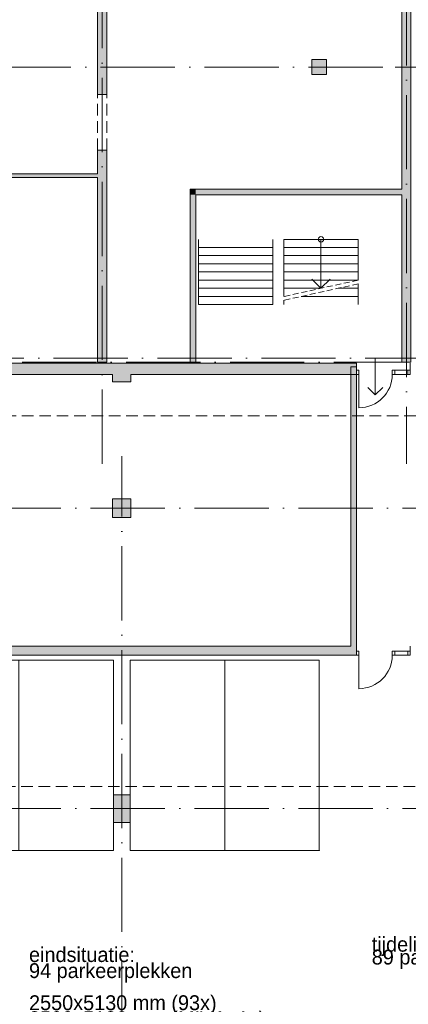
# Model space of a CAD drawing. Header units: millimetres. Extents: x -287545 to 1001608, y -673832 to 307178.
# Tile 29 of 64: x 33481 to 43952, y -40975 to -14428. Entities that reach past the tile are written whole.
import ezdxf
from ezdxf.enums import TextEntityAlignment as Align

# ---------------------------------------------------------------- set-up
doc = ezdxf.new("R2010")
doc.units = ezdxf.units.MM
doc.header["$MEASUREMENT"] = 0
for name, pattern in [('B0701', [468.239987, 311.999989, -156.239998]), ('B0702', [234.740001, 156.239998, -78.500003]), ('v1', [2800, 1000, -400, 0, -400, 1000, 0])]:
    doc.linetypes.add(name, pattern=pattern)
for name, color, linetype in [('22 C Binnenwanden', 7, 'Continuous'), ('22 C Binnenwanden Deuren', 7, 'Continuous'), ('22 C Binnenwanden Doorsnede-arcering', 7, 'Continuous'), ('22 NC Binnenwanden', 7, 'Continuous'), ('22 NC Binnenwanden Deuren', 7, 'Continuous'), ('22 NC Binnenwanden Doorsnede-arcering', 7, 'Continuous'), ('24 Trappen', 7, 'Continuous'), ('28 Draagconstructies - Kolommen INT', 7, 'Continuous'), ('28 Draagconstructies - Kolommen INT Doorsnede-arcering', 7, 'Continuous'), ('67 Brandwerendheid', 7, 'Continuous'), ('90 Terrein Inrichting', 7, 'Continuous'), ('A Stramien', 7, 'Continuous'), ('Info Algemeen', 7, 'Continuous')]:
    doc.layers.add(name, color=color, linetype=linetype)
doc.styles.add('GENERATED_STYLE_4', font='arial.ttf')
doc.styles.add('GENERATED_STYLE_5', font='txt')

# ---------------------------------------------------------------- blocks, each defined once
blk = doc.blocks.new('Parkeerplaatsen 27 KM_2')
at = {"layer": '90 Terrein Inrichting', "color": 255, "linetype": 'Continuous', "lineweight": 0}
for p, q in [((2550, 5130), (0, 5130)), ((0, 5130), (0, 0)), ((5100, 5130), (2550, 5130)), ((2550, 5130), (2550, 0)), ((10650, 5130), (8100, 5130)), ((8100, 5130), (8100, 0)), ((13200, 5130), (10650, 5130)), ((10650, 5130), (10650, 0)), ((18750, 5130), (16200, 5130)), ((16200, 5130), (16200, 0)), ((0, 0), (2550, 0)), ((2550, 0), (5100, 0)), ((8100, 0), (10650, 0)), ((10650, 0), (13200, 0)), ((16200, 0), (18750, 0))]:
    blk.add_line(p, q, dxfattribs=at)
at = {"layer": '90 Terrein Inrichting', "color": 255, "linetype": 'Continuous', "lineweight": 0, "flags": 128}
for points in [[(5100, 0), (7650, 0), (7650, 5130), (5100, 5130)], [(13200, 0), (15750, 0), (15750, 5130), (13200, 5130)], [(18750, 0), (21300, 0), (21300, 5130), (18750, 5130)]]:
    blk.add_lwpolyline(points, close=True, dxfattribs=at)
at = {"layer": '90 Terrein Inrichting', "color": 255, "linetype": 'Continuous', "lineweight": 0}
for p in [(2550, 0), (5100, 0), (10650, 0), (13200, 0), (18750, 0), (21300, 0)]:
    blk.add_point(p, dxfattribs=at)
blk = doc.blocks.new('Parkeerplaatsen 27 KM_4')
at = {"layer": '90 Terrein Inrichting', "color": 255, "linetype": 'Continuous', "lineweight": 0}
for p, q in [((2550, 5130), (0, 5130)), ((0, 5130), (0, 0)), ((0, 0), (2550, 0))]:
    blk.add_line(p, q, dxfattribs=at)
at = {"layer": '90 Terrein Inrichting', "color": 255, "linetype": 'Continuous', "lineweight": 0, "flags": 128}
blk.add_lwpolyline([(2550, 0), (5100, 0), (5100, 5130), (2550, 5130)], close=True, dxfattribs=at)
at = {"layer": '90 Terrein Inrichting', "color": 255, "linetype": 'Continuous', "lineweight": 0}
for p in [(2550, 0), (5100, 0)]:
    blk.add_point(p, dxfattribs=at)
blk = doc.blocks.new('Stair_4_1')
at = {"layer": '24 Trappen', "color": 252, "linetype": 'Continuous', "lineweight": 0, "true_color": 0x969696}
for p, q in [((38300, -20350), (38300, -20570)), ((40300, -20570), (40300, -20350)), ((38300, -20570), (38300, -20790)), ((38300, -20570), (40300, -20570)), ((40300, -20790), (40300, -20570)), ((38300, -20790), (38300, -21010)), ((38300, -20790), (40300, -20790)), ((40300, -21010), (40300, -20790)), ((38300, -21010), (38300, -21230)), ((38300, -21010), (40300, -21010)), ((38300, -21230), (38300, -21450)), ((38300, -21230), (40300, -21230)), ((40300, -21230), (40300, -21010)), ((40300, -21450), (40300, -21230)), ((38300, -21450), (38300, -21670)), ((38300, -21450), (40300, -21450)), ((40300, -21670), (40300, -21450)), ((38300, -21670), (38300, -21890)), ((38300, -21670), (40300, -21670)), ((40300, -21890), (40300, -21670)), ((38300, -21890), (38300, -22110)), ((38300, -21890), (40300, -21890)), ((40300, -22110), (40300, -21890)), ((38300, -22110), (40300, -22110))]:
    blk.add_line(p, q, dxfattribs=at)
blk = doc.blocks.new('Stair_5_1')
at = {"layer": '24 Trappen', "color": 9, "linetype": 'Continuous', "lineweight": 0}
for p, q in [((42600, -20350), (40600, -20350)), ((40600, -20350), (40600, -20570)), ((41600, -20350), (41600, -20570)), ((42600, -20570), (42600, -20350)), ((42600, -20570), (40600, -20570)), ((40600, -20570), (40600, -20790)), ((41600, -20570), (41600, -21670)), ((42600, -20790), (42600, -20570)), ((42600, -20790), (40600, -20790)), ((40600, -20790), (40600, -21010)), ((42600, -21010), (42600, -20790)), ((42600, -21010), (40600, -21010)), ((40600, -21010), (40600, -21230)), ((42600, -21230), (40600, -21230)), ((40600, -21230), (40600, -21450)), ((42600, -21230), (42600, -21010)), ((42600, -21450), (42600, -21230)), ((42600, -21450), (40600, -21450)), ((40600, -21450), (40600, -21670)), ((41600, -21670), (41350, -21420)), ((41850, -21420), (41600, -21670)), ((41600, -21670), (40600, -21670)), ((40600, -21670), (40600, -21890))]:
    blk.add_line(p, q, dxfattribs=at)
at = {"layer": '24 Trappen', "color": 9, "linetype": 'B0702', "lineweight": 0}
blk.add_line((42600, -21450), (40600, -21890), dxfattribs=at)
at = {"layer": '24 Trappen', "color": 252, "linetype": 'B0702', "lineweight": 0, "true_color": 0x969696}
blk.add_line((42600, -21552), (40600, -21992), dxfattribs=at)
at = {"layer": '24 Trappen', "color": 252, "linetype": 'Continuous', "lineweight": 0, "true_color": 0x969696}
for p, q in [((42600, -21670), (42065, -21670)), ((42600, -21670), (42600, -21552)), ((42600, -21890), (42600, -21670)), ((40600, -21992), (40600, -22110)), ((42600, -21890), (41065, -21890)), ((42600, -22110), (42600, -21890))]:
    blk.add_line(p, q, dxfattribs=at)
at = {"layer": '24 Trappen', "color": 9, "linetype": 'Continuous', "lineweight": 0}
for start, end in [(0, 180), (180, 0)]:
    blk.add_arc((41600, -20350), 75, start, end, dxfattribs=at)
blk = doc.blocks.new('D1 zl1-b 27')
at = {"layer": '22 NC Binnenwanden Deuren', "color": 1, "linetype": 'Continuous', "lineweight": 0}
for p, q in [((658, 0), (658, 900)), ((-658, 0), (-725, 0)), ((-725, 0), (-725, -114)), ((-725, 0), (-725, -114)), ((-725, 0), (-725, -114)), ((-658, -114), (-658, 0)), ((-242, 0), (-309, 0)), ((-309, 0), (-309, -114)), ((-242, -114), (-242, 0)), ((725, 0), (658, 0)), ((658, 0), (658, -114)), ((725, -114), (725, 0)), ((725, 0), (725, -114)), ((725, 0), (725, -114)), ((-725, -114), (-658, -114)), ((-725, -114), (-725, -300)), ((-309, -114), (-242, -114)), ((658, -114), (725, -114)), ((725, -114), (725, -300))]:
    blk.add_line(p, q, dxfattribs=at)
at = {"layer": '22 NC Binnenwanden Deuren', "color": 1, "linetype": 'Continuous', "lineweight": 0, "flags": 128}
blk.add_lwpolyline([(-658, -114), (-309, -114), (-309, 0), (-658, 0)], close=True, dxfattribs=at)
at = {"layer": '22 NC Binnenwanden Deuren', "color": 9, "linetype": 'Continuous', "lineweight": 0}
blk.add_arc((658, 0), 900, 90, 180, dxfattribs=at)
blk = doc.blocks.new('Wall_5_1', base_point=(7880, -23840))
at = {"layer": '22 NC Binnenwanden Doorsnede-arcering', "linetype": 'Continuous', "lineweight": 0}
for points in [[(28380, -23690), (28380, -23990), (35980, -23990), (35980, -23690)], [(36480, -23690), (36480, -23990), (42555, -23990), (42555, -23690)]]:
    blk.add_hatch(color=251, dxfattribs=at).paths.add_polyline_path(points)
at = {"layer": '22 NC Binnenwanden', "color": 1, "linetype": 'Continuous', "lineweight": 0}
for p, q in [((42555, -23876), (42555, -23690)), ((42555, -23990), (42555, -23876))]:
    blk.add_line(p, q, dxfattribs=at)
at = {"layer": '22 NC Binnenwanden', "color": 1, "linetype": 'Continuous', "lineweight": 0, "flags": 128}
for points in [[(35980, -23690), (28380, -23690)], [(42555, -23690), (36480, -23690)], [(28380, -23990), (35980, -23990)], [(36480, -23990), (42555, -23990)]]:
    blk.add_lwpolyline(points, dxfattribs=at)
at = {"layer": '22 NC Binnenwanden Deuren', "color": 1, "linetype": 'Continuous', "lineweight": 0, "zscale": 1000, "rotation": 180}
blk.add_blockref('D1 zl1-b 27', (43280, -23990), dxfattribs=at)
blk = doc.blocks.new('Wall_16_1', base_point=(42480, -23790))
at = {"layer": '22 NC Binnenwanden Doorsnede-arcering', "linetype": 'Continuous', "lineweight": 0}
blk.add_hatch(color=251, dxfattribs=at).paths.add_polyline_path([(42405, -23790), (42405, -31315), (42555, -31315), (42555, -23790)])
at = {"layer": '22 NC Binnenwanden', "color": 1, "linetype": 'Continuous', "lineweight": 0, "flags": 128}
for points in [[(42405, -23790), (42405, -31315)], [(42555, -23790), (42405, -23790)], [(42555, -31315), (42555, -23790)]]:
    blk.add_lwpolyline(points, dxfattribs=at)
blk = doc.blocks.new('Wall_17_1', base_point=(38150, -19075))
at = {"layer": '22 C Binnenwanden Doorsnede-arcering', "linetype": 'Continuous', "lineweight": 0}
for points in [[(38075, -19150), (38225, -19150), (38075, -19000)], [(38225, -19000), (38075, -19000), (38225, -19150)], [(38225, -19150), (43775, -19150), (43775, -19000), (38225, -19000)]]:
    blk.add_hatch(color=251, dxfattribs=at).paths.add_polyline_path(points)
at = {"layer": '22 C Binnenwanden', "color": 1, "linetype": 'Continuous', "lineweight": 0, "flags": 128}
for points in [[(38075, -19000), (38075, -19150)], [(43775, -19000), (38075, -19000)], [(38225, -19150), (43775, -19150)]]:
    blk.add_lwpolyline(points, dxfattribs=at)
blk = doc.blocks.new('Wall_18_1', base_point=(38150, -19075))
at = {"layer": '22 C Binnenwanden Doorsnede-arcering', "linetype": 'Continuous', "lineweight": 0}
blk.add_hatch(color=251, dxfattribs=at).paths.add_polyline_path([(38075, -19150), (38075, -23660), (38225, -23660), (38225, -19150)])
at = {"layer": '22 C Binnenwanden', "color": 1, "linetype": 'Continuous', "lineweight": 0, "flags": 128}
for points in [[(38075, -19150), (38075, -23660)], [(38225, -23660), (38225, -19150)], [(38225, -23660), (38075, -23660)]]:
    blk.add_lwpolyline(points, dxfattribs=at)
blk = doc.blocks.new('Simple Door Opening_5')
at = {"layer": '22 C Binnenwanden Deuren', "color": 1, "linetype": 'Continuous', "lineweight": 0}
for p, q in [((-750, 0), (-750, -250)), ((750, 0), (750, -250))]:
    blk.add_line(p, q, dxfattribs=at)
at = {"layer": '22 C Binnenwanden Deuren', "color": 9, "linetype": 'B0701', "lineweight": 0}
for p, q in [((-750, 0), (750, 0)), ((-750, -250), (750, -250))]:
    blk.add_line(p, q, dxfattribs=at)
blk = doc.blocks.new('Wall_106_1', base_point=(35700, -23660))
at = {"layer": '22 C Binnenwanden Doorsnede-arcering', "linetype": 'Continuous', "lineweight": 0, "true_color": 0x323232}
for points in [[(35825, -11580), (35575, -11580), (35575, -16445), (35825, -16445)], [(35575, -17945), (35575, -23660), (35825, -23660), (35825, -17945)]]:
    blk.add_hatch(color=250, dxfattribs=at).paths.add_polyline_path(points)
at = {"layer": '22 C Binnenwanden', "color": 1, "linetype": 'Continuous', "lineweight": 0}
for p, q in [((35575, -16445), (35825, -16445)), ((35575, -17945), (35825, -17945))]:
    blk.add_line(p, q, dxfattribs=at)
at = {"layer": '22 C Binnenwanden', "color": 1, "linetype": 'Continuous', "lineweight": 0, "flags": 128}
for points in [[(35825, -11580), (35575, -11580)], [(35825, -16445), (35825, -11580)], [(35575, -11830), (35575, -16445)], [(35575, -17945), (35575, -18580)], [(35825, -23660), (35825, -17945)], [(35575, -18680), (35575, -23660)], [(35575, -23660), (35825, -23660)]]:
    blk.add_lwpolyline(points, dxfattribs=at)
at = {"layer": '22 C Binnenwanden Deuren', "color": 1, "linetype": 'Continuous', "lineweight": 0, "zscale": 1000, "rotation": 90}
blk.add_blockref('Simple Door Opening_5', (35575, -17195), dxfattribs=at)
blk = doc.blocks.new('Wall_108_1', base_point=(43900, -23660))
at = {"layer": '22 C Binnenwanden Doorsnede-arcering', "linetype": 'Continuous', "lineweight": 0, "true_color": 0x323232}
blk.add_hatch(color=250, dxfattribs=at).paths.add_polyline_path([(44025, -23660), (44025, -6950), (43775, -6950), (43775, -23660)])
at = {"layer": '22 C Binnenwanden', "color": 1, "linetype": 'Continuous', "lineweight": 0, "flags": 128}
for points in [[(44025, -6950), (43775, -6950)], [(43775, -6950), (43775, -12830)], [(44025, -23660), (44025, -6950)], [(43775, -13080), (43775, -19000)], [(43775, -19150), (43775, -23660)], [(43775, -23660), (44025, -23660)]]:
    blk.add_lwpolyline(points, dxfattribs=at)
blk = doc.blocks.new('Wall_150_1', base_point=(28800, -18630))
at = {"layer": '22 NC Binnenwanden Doorsnede-arcering', "linetype": 'Continuous', "lineweight": 0}
blk.add_hatch(color=251, dxfattribs=at).paths.add_polyline_path([(28925, -18680), (35575, -18680), (35575, -18580), (28925, -18580)])
at = {"layer": '22 NC Binnenwanden', "color": 1, "linetype": 'Continuous', "lineweight": 0, "flags": 128}
for points in [[(35575, -18580), (28925, -18580)], [(28925, -18680), (35575, -18680)]]:
    blk.add_lwpolyline(points, dxfattribs=at)
blk = doc.blocks.new('Column_15_1', base_point=(41550, -15705))
at = {"layer": '28 Draagconstructies - Kolommen INT Doorsnede-arcering', "linetype": 'Continuous', "lineweight": 0, "true_color": 0x323232}
blk.add_hatch(color=250, dxfattribs=at).paths.add_polyline_path([(41350, -15905), (41750, -15905), (41750, -15505), (41350, -15505)])
at = {"layer": '28 Draagconstructies - Kolommen INT', "color": 5, "linetype": 'Continuous', "lineweight": 0, "flags": 128}
blk.add_lwpolyline([(41350, -15905), (41750, -15905), (41750, -15505), (41350, -15505)], close=True, dxfattribs=at)
blk = doc.blocks.new('D1 zl1-b 27_8')
at = {"layer": '22 NC Binnenwanden Deuren', "color": 1, "linetype": 'Continuous', "lineweight": 0}
for p, q in [((658, 0), (658, 900)), ((-658, 0), (-725, 0)), ((-725, 0), (-725, -114)), ((-725, 0), (-725, -114)), ((-725, 0), (-725, -114)), ((-658, -114), (-658, 0)), ((-242, 0), (-309, 0)), ((-309, 0), (-309, -114)), ((-242, -114), (-242, 0)), ((725, 0), (658, 0)), ((658, 0), (658, -114)), ((725, -114), (725, 0)), ((725, 0), (725, -114)), ((725, 0), (725, -114)), ((-725, -114), (-658, -114)), ((-725, -114), (-725, -250)), ((-309, -114), (-242, -114)), ((658, -114), (725, -114)), ((725, -114), (725, -250))]:
    blk.add_line(p, q, dxfattribs=at)
at = {"layer": '22 NC Binnenwanden Deuren', "color": 1, "linetype": 'Continuous', "lineweight": 0, "flags": 128}
blk.add_lwpolyline([(-658, -114), (-309, -114), (-309, 0), (-658, 0)], close=True, dxfattribs=at)
at = {"layer": '22 NC Binnenwanden Deuren', "color": 9, "linetype": 'Continuous', "lineweight": 0}
blk.add_arc((658, 0), 900, 90, 180, dxfattribs=at)
blk = doc.blocks.new('Wall_165_1', base_point=(7880, -31440))
at = {"layer": '22 NC Binnenwanden Doorsnede-arcering', "linetype": 'Continuous', "lineweight": 0}
blk.add_hatch(color=251, dxfattribs=at).paths.add_polyline_path([(7880, -31315), (7880, -31565), (42555, -31565), (42555, -31315)])
at = {"layer": '22 NC Binnenwanden', "color": 1, "linetype": 'Continuous', "lineweight": 0}
for p, q in [((42555, -31451), (42555, -31315)), ((42555, -31565), (42555, -31451))]:
    blk.add_line(p, q, dxfattribs=at)
at = {"layer": '22 NC Binnenwanden', "color": 1, "linetype": 'Continuous', "lineweight": 0, "flags": 128}
for points in [[(42405, -31315), (24205, -31315)], [(7880, -31565), (42555, -31565)]]:
    blk.add_lwpolyline(points, dxfattribs=at)
at = {"layer": '22 NC Binnenwanden Deuren', "color": 1, "linetype": 'Continuous', "lineweight": 0, "zscale": 1000, "rotation": 180}
blk.add_blockref('D1 zl1-b 27_8', (43280, -31565), dxfattribs=at)
blk = doc.blocks.new('Column_107_1', base_point=(36230, -35700))
at = {"layer": '28 Draagconstructies - Kolommen INT Doorsnede-arcering', "linetype": 'Continuous', "lineweight": 0, "true_color": 0x323232}
blk.add_hatch(color=250, dxfattribs=at).paths.add_polyline_path([(36005, -36075), (36455, -36075), (36455, -35325), (36005, -35325)])
at = {"layer": '28 Draagconstructies - Kolommen INT', "color": 5, "linetype": 'Continuous', "lineweight": 0, "flags": 128}
blk.add_lwpolyline([(36005, -36075), (36455, -36075), (36455, -35325), (36005, -35325)], close=True, dxfattribs=at)
blk = doc.blocks.new('Column_116_1', base_point=(36230, -27600))
at = {"layer": '28 Draagconstructies - Kolommen INT Doorsnede-arcering', "linetype": 'Continuous', "lineweight": 0, "true_color": 0x323232}
blk.add_hatch(color=250, dxfattribs=at).paths.add_polyline_path([(35980, -27850), (36480, -27850), (36480, -27350), (35980, -27350)])
at = {"layer": '28 Draagconstructies - Kolommen INT', "color": 5, "linetype": 'Continuous', "lineweight": 0, "flags": 128}
blk.add_lwpolyline([(35980, -27850), (36480, -27850), (36480, -27350), (35980, -27350)], close=True, dxfattribs=at)
blk = doc.blocks.new('Standard grid marker')
at = {"layer": 'A Stramien', "color": 9, "linetype": 'v1', "lineweight": 0, "true_color": 0xc8c8c8}
blk.add_line((1000, 0), (77736, 0), dxfattribs=at)
at = {"layer": 'A Stramien', "color": 252, "lineweight": 0, "true_color": 0x969696, "style": 'GENERATED_STYLE_4'}
blk.add_attdef('AC_MarkerText_1', text='', height=300, dxfattribs=at).set_placement((-300, 150), align=Align.TOP_CENTER)
blk = doc.blocks.new('Standard grid marker_2')
at = {"layer": 'A Stramien', "color": 9, "linetype": 'v1', "lineweight": 0, "true_color": 0xc8c8c8}
blk.add_line((1000, 0), (77736, 0), dxfattribs=at)
at = {"layer": 'A Stramien', "color": 252, "lineweight": 0, "true_color": 0x969696, "style": 'GENERATED_STYLE_4'}
for tag, p in [('AC_MarkerText_1_0', (-300, 150)), ('AC_MarkerText_1_1', (79036, 150))]:
    blk.add_attdef(tag, text='', height=300, dxfattribs=at).set_placement(p, align=Align.TOP_CENTER)
blk = doc.blocks.new('Standard grid marker_7')
at = {"layer": 'A Stramien', "color": 9, "linetype": 'v1', "lineweight": 0, "true_color": 0xc8c8c8}
for p, q in [((1000, 0), (53827, 0)), ((53827, 0), (54827, 0))]:
    blk.add_line(p, q, dxfattribs=at)
at = {"layer": 'A Stramien', "color": 252, "lineweight": 0, "true_color": 0x969696, "style": 'GENERATED_STYLE_4'}
blk.add_attdef('AC_MarkerText_1', text='', height=300, rotation=270, dxfattribs=at).set_placement((-81, -69), align=Align.TOP_CENTER)
blk = doc.blocks.new('Standard grid marker_10')
at = {"layer": 'A Stramien', "color": 9, "linetype": 'v1', "lineweight": 0, "true_color": 0xc8c8c8}
for p, q in [((1000, 0), (0, 0)), ((1000, 0), (23465, 0)), ((23465, 0), (24465, 0))]:
    blk.add_line(p, q, dxfattribs=at)
at = {"layer": 'A Stramien', "color": 9, "linetype": 'Continuous', "lineweight": 0, "true_color": 0xc8c8c8, "flags": 128}
blk.add_lwpolyline([(25065, 0, 1), (24465, 0, 1)], format="xyb", close=True, dxfattribs=at)
at = {"layer": 'A Stramien', "color": 9, "linetype": 'v1', "lineweight": 0, "true_color": 0xc8c8c8}
blk.add_point((23465, 0), dxfattribs=at)
blk.add_point((23465, 0), dxfattribs=at)
at = {"layer": 'A Stramien', "color": 9, "lineweight": 0, "true_color": 0xc8c8c8, "style": 'GENERATED_STYLE_4'}
blk.add_attdef('AC_MarkerText_1', text='', height=300, rotation=270, dxfattribs=at).set_placement((24983, -69), align=Align.TOP_CENTER)
blk = doc.blocks.new('Standard grid marker_11')
at = {"layer": 'A Stramien', "color": 9, "linetype": 'v1', "lineweight": 0, "true_color": 0xc8c8c8}
for p, q in [((23926, 0), (24465, 538)), ((538, 0), (0, 0)), ((538, 0), (23926, 0))]:
    blk.add_line(p, q, dxfattribs=at)
at = {"layer": 'A Stramien', "color": 9, "linetype": 'Continuous', "lineweight": 0, "true_color": 0xc8c8c8, "flags": 128}
blk.add_lwpolyline([(25065, 538, 1), (24465, 538, 1)], format="xyb", close=True, dxfattribs=at)
at = {"layer": 'A Stramien', "color": 9, "linetype": 'v1', "lineweight": 0, "true_color": 0xc8c8c8}
for p in [(24465, 538), (23926, 0)]:
    blk.add_point(p, dxfattribs=at)
at = {"layer": 'A Stramien', "color": 9, "lineweight": 0, "true_color": 0xc8c8c8, "style": 'GENERATED_STYLE_4'}
blk.add_attdef('AC_MarkerText_1', text='', height=300, rotation=270, dxfattribs=at).set_placement((24983, 470), align=Align.TOP_CENTER)
blk = doc.blocks.new('Standard grid marker_12')
at = {"layer": 'A Stramien', "color": 9, "linetype": 'v1', "lineweight": 0, "true_color": 0xc8c8c8}
for p, q in [((1687, 0), (40852, 0)), ((40852, 0), (42540, 0))]:
    blk.add_line(p, q, dxfattribs=at)
at = {"layer": 'A Stramien', "color": 9, "lineweight": 0, "true_color": 0xc8c8c8, "style": 'GENERATED_STYLE_4'}
blk.add_attdef('AC_MarkerText_1', text='', height=300, dxfattribs=at).set_placement((-300, 837), align=Align.TOP_CENTER)
blk = doc.blocks.new('Standard grid marker_15')
at = {"layer": 'A Stramien', "color": 9, "linetype": 'v1', "lineweight": 0, "true_color": 0xc8c8c8}
blk.add_line((0, 0), (78736, 0), dxfattribs=at)
at = {"layer": 'A Stramien', "color": 252, "lineweight": 0, "true_color": 0x969696, "style": 'GENERATED_STYLE_4'}
for tag, p in [('AC_MarkerText_1_0', (-300, 150)), ('AC_MarkerText_1_1', (79036, 150))]:
    blk.add_attdef(tag, text='', height=300, dxfattribs=at).set_placement(p, align=Align.TOP_CENTER)
blk = doc.blocks.new('Standard grid marker_13')
at = {"layer": 'A Stramien', "color": 9, "linetype": 'v1', "lineweight": 0, "true_color": 0xc8c8c8}
for p, q in [((1000, 0), (41540, 0)), ((41540, 0), (42540, 0))]:
    blk.add_line(p, q, dxfattribs=at)
at = {"layer": 'A Stramien', "color": 9, "lineweight": 0, "true_color": 0xc8c8c8, "style": 'GENERATED_STYLE_4'}
blk.add_attdef('AC_MarkerText_1', text='', height=300, dxfattribs=at).set_placement((-300, 150), align=Align.TOP_CENTER)
blk = doc.blocks.new('Column_134_1', base_point=(36230, -23940))
at = {"layer": '28 Draagconstructies - Kolommen INT Doorsnede-arcering', "linetype": 'Continuous', "lineweight": 0, "true_color": 0x323232}
for points in [[(35980, -23990), (36480, -23990), (36480, -23690), (35980, -23690)], [(36480, -23990), (35980, -23990), (35980, -24190), (36480, -24190)]]:
    blk.add_hatch(color=250, dxfattribs=at).paths.add_polyline_path(points)
at = {"layer": '28 Draagconstructies - Kolommen INT', "color": 5, "linetype": 'Continuous', "lineweight": 0, "flags": 128}
for points in [[(36480, -23690), (35980, -23690)], [(35980, -23990), (35980, -24190), (36480, -24190), (36480, -23990)]]:
    blk.add_lwpolyline(points, dxfattribs=at)
blk = doc.blocks.new('Line_7_1', base_point=(43064, -23541))
at = {"layer": '67 Brandwerendheid', "color": 1, "linetype": 'Continuous', "lineweight": 0}
for p, q in [((43064, -23541), (43064, -24541)), ((43064, -24541), (42864, -24341)), ((43064, -24541), (43264, -24341))]:
    blk.add_line(p, q, dxfattribs=at)

msp = doc.modelspace()

# ---------------------------------------------------------------- linework, layer by layer
at = {"color": 4, "linetype": 'B0701', "lineweight": 0}
for points in [[(45325, -3550), (3575, -3550), (3575, -25110), (45325, -25110)], [(53030, -35100), (3230, -35100), (3230, -76800), (53030, -76800)]]:
    msp.add_lwpolyline(points, close=True, dxfattribs=at)

# ---------------------------------------------------------------- block references
at = {"layer": '22 C Binnenwanden', "color": 1, "lineweight": 0}
for name, p in [('Wall_108_1', (43900, -23660.1)), ('Wall_106_1', (35700, -23660.1)), ('Wall_17_1', (38150, -19075.1)), ('Wall_18_1', (38150, -19075.1))]:
    msp.add_blockref(name, p, dxfattribs=at)
at = {"layer": '22 NC Binnenwanden', "color": 1, "lineweight": 0}
for name, p in [('Wall_150_1', (28800, -18630)), ('Wall_5_1', (7880, -23840)), ('Wall_16_1', (42480, -23790)), ('Wall_165_1', (7880.3, -31440))]:
    msp.add_blockref(name, p, dxfattribs=at)
at = {"layer": '24 Trappen', "color": 255, "linetype": 'Continuous', "lineweight": 0}
for name in ['Stair_4_1', 'Stair_5_1']:
    msp.add_blockref(name, (0, 0), dxfattribs=at)
at = {"layer": '28 Draagconstructies - Kolommen INT', "color": 5, "lineweight": 0}
for name, p in [('Column_15_1', (41550, -15705)), ('Column_134_1', (36230, -23940)), ('Column_116_1', (36230, -27600)), ('Column_107_1', (36230, -35700))]:
    msp.add_blockref(name, p, dxfattribs=at)
at = {"layer": '67 Brandwerendheid', "color": 1, "linetype": 'Continuous', "lineweight": 0}
msp.add_blockref('Line_7_1', (43063.7, -23541.5), dxfattribs=at)
at = {"layer": '90 Terrein Inrichting', "color": 1, "linetype": 'Continuous', "lineweight": 0, "xscale": -1, "zscale": 1000}
msp.add_blockref('Parkeerplaatsen 27 KM_2', (36005, -36825), dxfattribs=at)
at = {"layer": '90 Terrein Inrichting', "color": 1, "linetype": 'Continuous', "lineweight": 0, "zscale": 1000}
msp.add_blockref('Parkeerplaatsen 27 KM_4', (36455, -36825), dxfattribs=at)
at = {"layer": 'A Stramien', "color": 1, "linetype": 'Continuous', "lineweight": 0}
ref = msp.add_blockref('Standard grid marker_10', (35700, -26400), dxfattribs=dict(at, zscale=1000, rotation=90))
ref.add_attrib('AC_MarkerText_1', 'T6', dxfattribs={"color": 9, "lineweight": 0, "true_color": 0xc8c8c8, "height": 300, "rotation": 360, "style": 'GENERATED_STYLE_4'}).set_placement((35700, -1485.4), align=Align.TOP_CENTER)
ref = msp.add_blockref('Standard grid marker_11', (43900, -26400), dxfattribs=dict(at, zscale=1000, rotation=90))
ref.add_attrib('AC_MarkerText_1', 'T7', dxfattribs={"color": 9, "lineweight": 0, "true_color": 0xc8c8c8, "height": 300, "rotation": 360, "style": 'GENERATED_STYLE_4'}).set_placement((43361.8, -1485.4), align=Align.TOP_CENTER)
at = {"layer": 'A Stramien', "color": 1, "linetype": 'Continuous', "lineweight": 0, "zscale": 1000}
for name, p in [('Standard grid marker_13', (2060.4, -15705)), ('Standard grid marker_12', (2060.4, -23660)), ('Standard grid marker_15', (1790.4, -23550)), ('Standard grid marker_2', (1790.4, -27600)), ('Standard grid marker', (1790.4, -35700))]:
    msp.add_blockref(name, p, dxfattribs=at)
at = {"layer": 'A Stramien', "color": 1, "linetype": 'Continuous', "lineweight": 0, "zscale": 1000, "rotation": 90}
msp.add_blockref('Standard grid marker_7', (36230, -81027.3), dxfattribs=at)

# ---------------------------------------------------------------- texts
at = {"layer": 'Info Algemeen', "color": 9, "linetype": 'Continuous', "lineweight": 0, "char_height": 400, "attachment_point": 7, "style": 'GENERATED_STYLE_5'}
for s, insert, line_spacing_factor in [('\\A1;{\\pql;\\fFavorit Std|b0|i0|c0|p0;\\W1.000000;tijdelijke situatie:\\P\\pql;\\fFavorit Std|b0|i0|c0|p0;\\W1.000000;89 parkeerplekken \\fFavorit Std|b0|i0|c0|p0;\\W1.000000;(-5)}', (42967.8, -40021.8), 0.517124), ('\\A1;{\\pql;\\fFavorit Std|b0|i0|c0|p0;\\W1.000000;eind\\fFavorit Std|b0|i0|c0|p0;\\W1.000000;situatie:\\P\\pql;\\fFavorit Std|b0|i0|c0|p0;\\W1.000000;94\\fFavorit Std|b0|i0|c0|p0;\\W1.000000; parkeerplekken \\P\\pql;\\fFavorit Std|b0|i0|c0|p0;\\W1.000000;\\P\\pql;\\fFavorit Std|b0|i0|c0|p0;\\W1.000000;2550x5130 mm (\\fFavorit Std|b0|i0|c0|p0;\\W1.000000;93\\fFavorit Std|b0|i0|c0|p0;\\W1.000000;x)\\P\\pql;\\fFavorit Std|b0|i0|c0|p0;\\W1.000000;3500x5130 mm (MIVA, 1x)}', (33732.5, -41684.8), 0.648291)]:
    msp.add_mtext(s, dxfattribs=dict(at, insert=insert, line_spacing_factor=line_spacing_factor))

doc.saveas('drawing.dxf')
